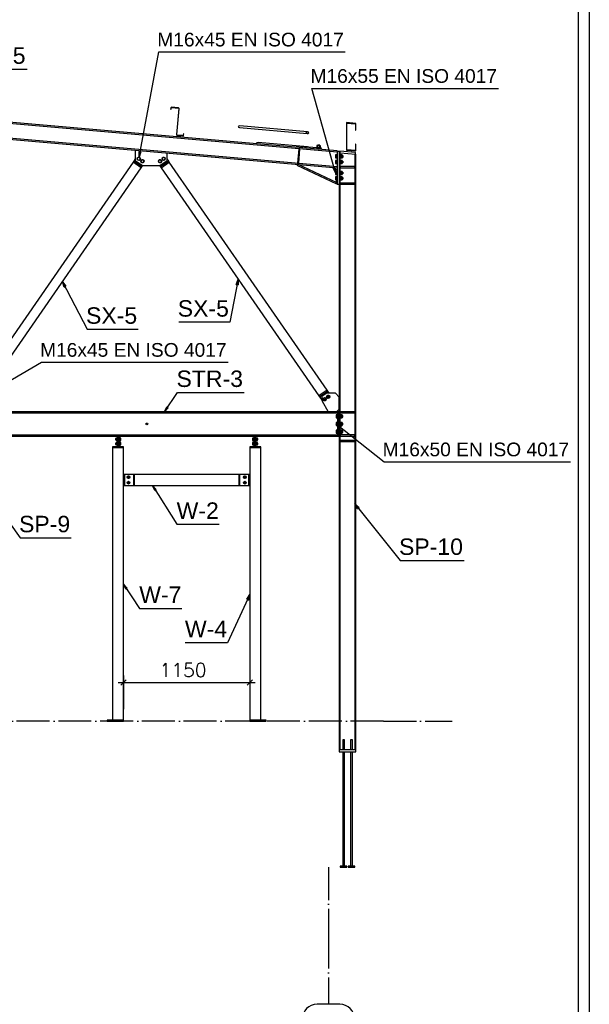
# Paper-space layout 'A0 Advance Steel' of a CAD drawing. Header units: millimetres. Extents: x -21 to 1320, y -7 to 928.
# Tile 89 of 134: x 867 to 970, y 219 to 398. Entities that reach past the tile are written whole.
import ezdxf

# ---------------------------------------------------------------- set-up
doc = ezdxf.new("R2010")
doc.units = ezdxf.units.MM
doc.linetypes.add('ACAD_ISO04W100', pattern=[30, 24, -3, 0, -3])
doc.layers.get('0').update_dxf_attribs({"linetype": 'CONTINUOUS'})
for name, color, linetype in [('AS_Belki', 145, 'CONTINUOUS'), ('AS_Blachy', 30, 'CONTINUOUS'), ('AS_DIM_ON', 7, 'CONTINUOUS'), ('AS_Siatki', 72, 'CONTINUOUS'), ('AS_Sruby', 9, 'CONTINUOUS')]:
    doc.layers.add(name, color=color, linetype=linetype)
doc.styles.add('Arial', font='arial.ttf', dxfattribs={"height": 150})
doc.styles.add('ROMANS', font='romans')

psp = doc.layouts.new('A0 Advance Steel')

# ---------------------------------------------------------------- linework, layer by layer
at = {"color": 0, "linetype": 'ByBlock', "lineweight": -2}
for p, q in [((888.28, 373.35, -2234.97), (888.3, 374.37, -2234.97)), ((888.63, 374.31, -2234.97), (888.28, 373.35, -2234.97)), ((888.63, 374.31, -2234.97), (888.3, 374.37, -2234.97)), ((923.96, 371.48), (923.64, 371.39)), ((924.07, 370.47), (923.64, 371.39)), ((923.96, 371.48), (924.07, 370.47)), ((874.62, 349.66), (874.31, 350.62)), ((874.31, 350.62), (874.92, 349.81)), ((905.99, 350.14), (906.35, 351.09)), ((905.99, 350.14), (906.32, 350.07)), ((906.35, 351.09), (906.32, 350.07)), ((874.62, 349.66), (874.92, 349.81)), ((892.9, 326.91), (893.32, 327.83)), ((893.6, 327.64), (892.9, 326.91)), ((893.6, 327.64), (893.32, 327.83)), ((924.85, 323.96), (924.17, 324.71)), ((924.17, 324.71), (925.06, 324.22)), ((924.85, 323.96), (925.06, 324.22)), ((891.13, 312.57), (890.74, 313.51)), ((890.74, 313.51), (891.41, 312.75)), ((891.13, 312.57), (891.41, 312.75)), ((928.08, 309.26), (927.59, 310.15)), ((927.59, 310.15), (928.34, 309.47)), ((928.08, 309.26), (928.34, 309.47)), ((885.86, 294.6), (885.45, 295.53)), ((885.45, 295.53), (886.14, 294.78)), ((885.86, 294.6), (886.14, 294.78)), ((907.88, 292.76), (908.45, 293.59)), ((907.88, 292.76), (908.18, 292.61)), ((908.45, 293.59), (908.18, 292.61))]:
    psp.add_line(p, q, dxfattribs=at)
at = {"color": 3, "ltscale": 0.25}
for points in [[(626.67, 210.27), (626.67, 424.87), (970.27, 424.87), (970.27, 210.27), (626.67, 210.27)], [(628.67, 212.27), (628.67, 422.87), (968.27, 422.87), (968.27, 212.27), (628.67, 212.27)]]:
    psp.add_lwpolyline(points, dxfattribs=at)
at = {"color": 7}
for points in [[(888.28, 373.35), (891.86, 392.53), (925.84, 392.53)], [(856.96, 380.37), (861.17, 389.36), (867.92, 389.36)], [(924.07, 370.47), (919.76, 385.89), (953.73, 385.89)], [(874.31, 350.62), (878.81, 341.97), (888.13, 341.97)], [(906.35, 351.09), (904.82, 343.27), (895.5, 343.27)], [(859.17, 329.36), (870.51, 335.96), (904.48, 335.96)], [(892.9, 326.91), (895.29, 330.45), (907.4, 330.45)], [(924.17, 324.71), (932.89, 317.81), (966.86, 317.81)], [(857.77, 316.36), (866.61, 303.96), (875.93, 303.96)], [(890.74, 313.51), (895.17, 306.41), (902.85, 306.41)], [(927.59, 310.15), (935.81, 299.83), (947.46, 299.83)], [(885.45, 295.53), (888.36, 291.09), (896.04, 291.09)], [(908.45, 293.59), (904.36, 284.83), (896.68, 284.83)]]:
    psp.add_lwpolyline(points, dxfattribs=at)
at = {"layer": 'AS_Belki', "linetype": 'Continuous', "ltscale": 0.25}
for p, q in [((924.33, 374.47), (790.57, 386.17)), ((790.57, 385.99), (924.33, 374.29)), ((924.33, 371.6), (790.57, 383.3)), ((790.57, 383.12), (924.33, 371.42)), ((894.08, 382.36), (894.07, 382.31)), ((894.11, 382.4), (894.08, 382.36)), ((894.15, 382.42), (894.11, 382.4)), ((894.12, 382.34), (894.14, 382.36)), ((894.12, 382.31), (894.12, 382.34)), ((894.14, 382.36), (894.17, 382.37)), ((894.2, 382.43), (894.15, 382.42)), ((894.17, 382.37), (894.2, 382.38)), ((895.45, 382.32), (894.2, 382.43)), ((894.2, 382.38), (895.44, 382.27)), ((894.07, 382.31), (894.04, 382.04)), ((894.04, 382.04), (894.09, 382.04)), ((894.09, 382.04), (894.12, 382.31)), ((895.51, 382.19), (895.1, 377.46)), ((895.15, 377.45), (895.56, 382.18)), ((895.44, 382.27), (895.47, 382.26)), ((895.49, 382.3), (895.45, 382.32)), ((895.47, 382.26), (895.49, 382.24)), ((895.53, 382.27), (895.49, 382.3)), ((895.49, 382.24), (895.51, 382.22)), ((895.51, 382.22), (895.51, 382.19)), ((895.56, 382.23), (895.53, 382.27)), ((895.56, 382.18), (895.56, 382.23)), ((906.43, 379.02), (906.35, 378.91)), ((906.35, 378.91), (906.41, 378.8)), ((906.41, 378.8), (906.58, 378.73)), ((906.6, 379.05), (906.43, 379.02)), ((918.95, 377.97), (906.6, 379.05)), ((927.77, 379.49), (926.07, 379.64)), ((926.07, 379.64), (926.07, 374.64)), ((926.13, 379.57), (927.71, 379.44)), ((926.13, 374.69), (926.13, 379.57)), ((927.71, 379.44), (927.71, 378.29)), ((927.77, 378.29), (927.77, 379.49)), ((895.1, 377.46), (895.1, 377.41)), ((895.1, 377.41), (895.13, 377.36)), ((895.13, 377.36), (895.16, 377.33)), ((895.15, 377.42), (895.15, 377.45)), ((895.16, 377.4), (895.15, 377.42)), ((895.19, 377.38), (895.16, 377.4)), ((895.16, 377.33), (895.21, 377.32)), ((895.21, 377.37), (895.19, 377.38)), ((896.26, 377.28), (895.21, 377.37)), ((895.21, 377.32), (896.26, 377.23)), ((896.29, 377.28), (896.26, 377.28)), ((896.26, 377.23), (896.31, 377.23)), ((896.32, 377.3), (896.29, 377.28)), ((896.31, 377.23), (896.35, 377.26)), ((896.33, 377.32), (896.32, 377.3)), ((896.34, 377.35), (896.33, 377.32)), ((896.37, 377.62), (896.34, 377.35)), ((896.35, 377.26), (896.38, 377.29)), ((896.42, 377.62), (896.37, 377.62)), ((896.38, 377.29), (896.39, 377.34)), ((896.39, 377.34), (896.42, 377.62)), ((906.58, 378.73), (918.92, 377.65)), ((918.69, 377.83), (918.77, 377.94)), ((918.75, 377.72), (918.69, 377.83)), ((918.92, 377.65), (918.75, 377.72)), ((918.77, 377.94), (918.95, 377.97)), ((918.92, 377.65), (919.1, 377.68)), ((919.12, 377.91), (918.95, 377.97)), ((919.1, 377.68), (919.18, 377.79)), ((919.18, 377.79), (919.12, 377.91)), ((927.71, 378.29), (927.77, 378.29)), ((909.73, 375.98), (909.64, 375.87)), ((909.64, 375.87), (909.71, 375.75)), ((909.71, 375.75), (909.72, 375.75)), ((909.94, 376.01), (909.73, 375.98)), ((918.98, 375.22), (909.94, 376.01)), ((927.77, 375.69), (927.71, 375.69)), ((927.71, 375.69), (927.71, 374.56)), ((927.77, 374.49), (927.77, 375.69)), ((924.33, 374.47), (924.33, 374.29)), ((924.73, 374.13), (924.91, 374.12)), ((924.91, 265.31), (924.91, 374.12)), ((926.07, 374.64), (927.77, 374.49)), ((927.71, 374.56), (926.13, 374.69)), ((927.59, 373.88), (927.59, 265.31)), ((927.67, 373.88), (927.77, 373.87)), ((927.77, 265.31), (927.77, 373.87)), ((887.19, 372.44), (858.47, 330.85)), ((888.67, 371.42), (887.19, 372.44)), ((922.51, 330.85), (893.79, 372.44)), ((924.33, 371.6), (924.33, 371.42)), ((859.95, 329.83), (888.67, 371.42)), ((892.31, 371.42), (921.03, 329.83)), ((924.73, 368.42), (924.73, 265.31)), ((924.43, 326.91), (862.37, 326.91)), ((862.37, 326.72), (924.43, 326.72)), ((924.43, 322.69), (862.37, 322.69)), ((862.37, 322.51), (924.43, 322.51)), ((885.45, 320.35), (883.45, 320.35)), ((883.45, 320.35), (883.45, 270.71)), ((885.45, 270.71), (885.45, 320.35)), ((910.45, 320.35), (908.45, 320.35)), ((908.45, 320.35), (908.45, 270.71)), ((910.45, 270.71), (910.45, 320.35)), ((906.49, 315.51), (887.41, 315.51)), ((887.41, 315.51), (887.41, 313.51)), ((906.49, 313.51), (906.49, 315.51)), ((887.41, 313.51), (906.49, 313.51)), ((925.42, 267.11), (925.37, 267.11)), ((925.37, 267.11), (925.37, 265.31)), ((925.53, 267.11), (925.42, 267.11)), ((925.64, 267.11), (925.53, 267.11)), ((925.69, 267.11), (925.64, 267.11)), ((925.69, 265.31), (925.69, 267.11)), ((926.86, 267.11), (926.81, 267.11)), ((926.81, 267.11), (926.81, 265.31)), ((926.97, 267.11), (926.86, 267.11)), ((927.08, 267.11), (926.97, 267.11)), ((927.13, 267.11), (927.08, 267.11)), ((927.13, 265.31), (927.13, 267.11)), ((925.37, 264.91), (925.37, 244.11)), ((925.69, 244.11), (925.69, 264.91)), ((926.81, 264.91), (926.81, 244.11)), ((927.13, 244.11), (927.13, 264.91))]:
    psp.add_line(p, q, dxfattribs=at)
psp.add_circle((889.71, 324.71), 0.16, dxfattribs=at)
at = {"layer": 'AS_Belki', "linetype": 'Continuous', "ltscale": 0.25, "extrusion": (-0.830294, 0.072555, -0.552583)}
psp.add_arc((-453.63, -487.83, -735.8), 0.16, 141.18, 218.8193, dxfattribs=at)
at = {"layer": 'AS_Blachy', "linetype": 'Continuous', "ltscale": 0.25}
for p, q in [((916.98, 375.35), (916.96, 375.12)), ((920.64, 375.03), (916.98, 375.35)), ((887.59, 374.63), (887.59, 372.72)), ((893.39, 372.72), (893.39, 374.13)), ((917.38, 374.88), (917.15, 372.25)), ((917.35, 372.23), (917.58, 374.86)), ((917.58, 374.86), (917.38, 374.88)), ((920.64, 375.03), (920.62, 374.8)), ((920.85, 375.01), (920.64, 375.03)), ((921.09, 374.99), (920.85, 375.01)), ((921.3, 374.97), (921.09, 374.99)), ((921.47, 374.96), (921.3, 374.97)), ((921.55, 374.95), (921.47, 374.96)), ((921.53, 374.72), (921.55, 374.95)), ((924.73, 374.37), (924.33, 374.37)), ((924.33, 374.29), (924.33, 371.6)), ((924.73, 374.37), (924.73, 368.42)), ((924.86, 374.42), (924.83, 374.13)), ((927.7, 374.18), (924.86, 374.42)), ((924.91, 374.12), (927.67, 373.88)), ((927.67, 373.88), (927.7, 374.18)), ((887.3, 372.6), (887.19, 372.44)), ((887.59, 373.02), (887.3, 372.6)), ((888.78, 371.58), (887.3, 372.6)), ((887.59, 372.72), (888.89, 371.82)), ((888.67, 371.42), (888.78, 371.58)), ((888.78, 371.58), (888.95, 371.82)), ((888.89, 371.82), (892.09, 371.82)), ((892.03, 371.82), (892.2, 371.58)), ((892.09, 371.82), (893.39, 372.72)), ((893.68, 372.6), (892.2, 371.58)), ((892.2, 371.58), (892.31, 371.42)), ((892.31, 371.42), (893.79, 372.44)), ((893.68, 372.6), (893.39, 373.02)), ((893.79, 372.44), (893.68, 372.6)), ((917.13, 372.05), (917.04, 371.87)), ((917.04, 371.87), (924.24, 368.46)), ((924.33, 368.64), (917.13, 372.05)), ((917.15, 372.25), (917.35, 372.23)), ((917.33, 372.03), (917.3, 371.97)), ((927.57, 371.62), (924.93, 371.62)), ((924.93, 371.62), (924.93, 371.42)), ((927.57, 371.42), (927.57, 371.62)), ((924.33, 370.92), (923.83, 371.46)), ((924.33, 371.42), (924.33, 368.42)), ((924.93, 371.42), (927.57, 371.42)), ((924.14, 368.73), (924.33, 369.14)), ((924.24, 368.46), (924.33, 368.64)), ((924.33, 368.42), (924.73, 368.42)), ((927.57, 368.62), (924.93, 368.62)), ((924.93, 368.62), (924.93, 368.42)), ((924.93, 368.42), (927.57, 368.42)), ((927.57, 368.42), (927.57, 368.62)), ((922.51, 330.85), (921.03, 329.83)), ((921.15, 329.66), (922.63, 330.68)), ((922.45, 330.31), (921.55, 329.71)), ((924.03, 330.31), (922.45, 330.31)), ((922.63, 330.68), (922.51, 330.85)), ((922.89, 330.31), (922.63, 330.68)), ((924.73, 329.61), (924.03, 330.31)), ((921.03, 329.83), (921.15, 329.66)), ((921.15, 329.66), (921.55, 329.08)), ((921.55, 329.71), (921.55, 328.97)), ((921.55, 328.97), (922.69, 326.91)), ((924.73, 327.41), (924.73, 329.61)), ((924.23, 326.91), (924.73, 327.41)), ((924.73, 326.91), (924.43, 326.91)), ((924.43, 326.91), (924.43, 322.51)), ((924.73, 322.51), (924.73, 326.91)), ((927.57, 326.91), (924.93, 326.91)), ((924.93, 326.91), (924.93, 326.71)), ((924.93, 326.71), (927.57, 326.71)), ((927.57, 326.71), (927.57, 326.91)), ((884.35, 322.31), (884.55, 322.31)), ((884.35, 322.31), (884.35, 320.51)), ((884.55, 322.31), (884.55, 322.51)), ((884.55, 320.51), (884.55, 322.31)), ((884.75, 320.71), (884.75, 322.51)), ((909.15, 322.51), (909.15, 320.71)), ((909.35, 322.51), (909.35, 322.31)), ((909.35, 322.31), (909.55, 322.31)), ((909.35, 322.31), (909.35, 320.51)), ((909.55, 320.51), (909.55, 322.31)), ((924.43, 322.51), (924.73, 322.51)), ((927.57, 322.71), (924.93, 322.71)), ((924.93, 322.71), (924.93, 322.51)), ((924.93, 322.51), (927.57, 322.51)), ((927.57, 321.71), (924.93, 321.71)), ((924.93, 321.71), (924.93, 321.51)), ((924.93, 321.51), (927.57, 321.51)), ((927.57, 322.51), (927.57, 322.71)), ((927.57, 321.51), (927.57, 321.71)), ((885.45, 320.51), (883.45, 320.51)), ((883.45, 320.51), (883.45, 320.35)), ((884.55, 320.71), (884.75, 320.71)), ((885.45, 320.35), (885.45, 320.51)), ((910.45, 320.51), (908.45, 320.51)), ((908.45, 320.51), (908.45, 320.35)), ((909.15, 320.71), (909.35, 320.71)), ((910.45, 320.35), (910.45, 320.51)), ((885.65, 315.51), (885.45, 315.51)), ((887.25, 315.51), (885.65, 315.51)), ((885.65, 315.51), (885.65, 313.51)), ((887.41, 315.51), (887.25, 315.51)), ((887.25, 315.51), (887.25, 313.51)), ((906.65, 315.51), (906.49, 315.51)), ((908.25, 315.51), (906.65, 315.51)), ((906.65, 313.51), (906.65, 315.51)), ((908.25, 313.51), (908.25, 315.51)), ((908.45, 315.51), (908.25, 315.51)), ((885.45, 313.51), (885.65, 313.51)), ((885.65, 313.51), (887.25, 313.51)), ((887.25, 313.51), (887.41, 313.51)), ((906.49, 313.51), (906.65, 313.51)), ((906.65, 313.51), (908.25, 313.51)), ((908.25, 313.51), (908.45, 313.51)), ((885.45, 270.71), (882.45, 270.71)), ((882.45, 270.71), (882.45, 270.51)), ((882.45, 270.51), (885.45, 270.51)), ((885.45, 270.51), (885.45, 270.71)), ((911.45, 270.71), (908.45, 270.71)), ((908.45, 270.71), (908.45, 270.51)), ((908.45, 270.51), (911.45, 270.51)), ((911.45, 270.51), (911.45, 270.71)), ((927.77, 265.31), (924.73, 265.31)), ((924.73, 265.31), (924.73, 264.91)), ((924.73, 264.91), (927.77, 264.91)), ((927.77, 264.91), (927.77, 265.31)), ((926.13, 244.11), (924.93, 244.11)), ((924.93, 244.11), (924.93, 243.91)), ((924.93, 243.91), (926.13, 243.91)), ((926.13, 243.91), (926.13, 244.11)), ((927.57, 244.11), (926.37, 244.11)), ((926.37, 244.11), (926.37, 243.91)), ((926.37, 243.91), (927.57, 243.91)), ((927.57, 243.91), (927.57, 244.11))]:
    psp.add_line(p, q, dxfattribs=at)
at = {"layer": 'AS_DIM_ON', "color": 8}
for p, q in [((885.45, 278.83), (885.45, 272.71)), ((908.45, 278.83), (908.45, 272.71)), ((884.45, 277.58), (909.45, 277.58))]:
    psp.add_line(p, q, dxfattribs=at)
at = {"layer": 'AS_DIM_ON', "color": 8, "linetype": 'ByBlock', "lineweight": -2}
for p, q in [((885.95, 278.08), (884.95, 277.08)), ((907.95, 277.08), (908.95, 278.08))]:
    psp.add_line(p, q, dxfattribs=at)
at = {"layer": 'AS_Siatki', "color": 20, "linetype": 'ACAD_ISO04W100', "ltscale": 0.25}
for p, q in [((932.78, 270.51), (642.58, 270.51)), ((922.77, 270.51), (922.77, 270.51)), ((932.78, 270.51), (932.78, 270.51)), ((932.78, 270.51), (945.28, 270.51)), ((922.77, 243.91), (922.77, 231.41)), ((922.77, 231.41), (922.77, 231.41)), ((922.77, 231.41), (922.77, 218.91))]:
    psp.add_line(p, q, dxfattribs=at)
at = {"layer": 'AS_Siatki', "color": 20, "linetype": 'Continuous', "ltscale": 0.25}
psp.add_line((924.84, 218.91), (920.7, 218.91), dxfattribs=at)
for centre, start, end in [((920.7, 216.21), 90, 270), ((924.84, 216.21), 270, 90)]:
    psp.add_arc(centre, 2.7, start, end, dxfattribs=at)
at = {"layer": 'AS_Sruby', "linetype": 'Continuous', "ltscale": 0.25}
for p, q in [((920.68, 375.45), (920.65, 375.09)), ((920.82, 375.44), (920.68, 375.45)), ((920.79, 375.08), (920.82, 375.44)), ((920.82, 375.54), (920.81, 375.44)), ((920.82, 375.54), (920.82, 375.54)), ((920.85, 375.54), (920.82, 375.54)), ((921.15, 375.41), (920.82, 375.44)), ((920.9, 375.53), (920.85, 375.54)), ((920.97, 375.53), (920.9, 375.53)), ((921.05, 375.52), (920.97, 375.53)), ((921.12, 375.51), (921.05, 375.52)), ((921.18, 375.51), (921.12, 375.51)), ((921.12, 375.05), (921.15, 375.41)), ((921.33, 375.39), (921.15, 375.41)), ((921.21, 375.51), (921.18, 375.51)), ((921.2, 375.4), (921.21, 375.51)), ((921.3, 375.03), (921.33, 375.39)), ((920.61, 375.09), (920.6, 375.09)), ((920.6, 375.09), (920.6, 375.03)), ((920.63, 375.09), (920.61, 375.09)), ((920.67, 375.09), (920.63, 375.09)), ((920.71, 375.08), (920.67, 375.09)), ((920.77, 375.08), (920.71, 375.08)), ((920.83, 375.07), (920.77, 375.08)), ((920.9, 375.07), (920.83, 375.07)), ((920.97, 375.06), (920.9, 375.07)), ((921.05, 375.06), (920.97, 375.06)), ((921.11, 375.05), (921.05, 375.06)), ((921.18, 375.04), (921.11, 375.05)), ((921.23, 375.04), (921.18, 375.04)), ((921.28, 375.04), (921.23, 375.04)), ((921.31, 375.03), (921.28, 375.04)), ((921.33, 375.03), (921.31, 375.03)), ((921.34, 375.03), (921.33, 375.03)), ((921.34, 374.97), (921.34, 375.03)), ((924.27, 373.74), (924.07, 373.74)), ((924.07, 373.74), (924.07, 373.6)), ((924.07, 373.6), (924.27, 373.6)), ((924.07, 373.6), (924.07, 373.34)), ((924.33, 373.77), (924.27, 373.77)), ((924.27, 373.77), (924.27, 373.75)), ((924.27, 373.77), (924.27, 373.77)), ((924.27, 373.75), (924.27, 373.72)), ((924.27, 373.72), (924.27, 373.68)), ((924.27, 373.68), (924.27, 373.64)), ((924.27, 373.64), (924.27, 373.59)), ((924.27, 373.59), (924.27, 373.53)), ((924.27, 373.53), (924.27, 373.47)), ((924.27, 373.47), (924.27, 373.41)), ((924.27, 373.41), (924.27, 373.36)), ((924.27, 373.36), (924.27, 373.3)), ((924.97, 373.77), (924.91, 373.77)), ((924.97, 373.75), (924.97, 373.77)), ((924.97, 373.77), (924.97, 373.77)), ((924.97, 373.72), (924.97, 373.75)), ((925.27, 373.74), (924.97, 373.74)), ((924.97, 373.68), (924.97, 373.72)), ((924.97, 373.64), (924.97, 373.68)), ((924.97, 373.59), (924.97, 373.64)), ((924.97, 373.6), (925.27, 373.6)), ((924.97, 373.53), (924.97, 373.59)), ((924.97, 373.47), (924.97, 373.53)), ((924.97, 373.41), (924.97, 373.47)), ((924.97, 373.36), (924.97, 373.41)), ((924.97, 373.3), (924.97, 373.36)), ((925.27, 373.6), (925.27, 373.74)), ((925.37, 373.63), (925.27, 373.63)), ((925.27, 373.34), (925.27, 373.6)), ((925.37, 373.63), (925.37, 373.62)), ((925.37, 373.62), (925.37, 373.58)), ((925.37, 373.58), (925.37, 373.53)), ((925.37, 373.53), (925.37, 373.47)), ((925.37, 373.47), (925.37, 373.41)), ((925.37, 373.41), (925.37, 373.36)), ((925.37, 373.36), (925.37, 373.32)), ((888.11, 373.3), (887.96, 373.08)), ((887.96, 373.08), (888.07, 372.84)), ((888.07, 372.84), (888.34, 372.82)), ((888.38, 373.28), (888.11, 373.3)), ((888.34, 372.82), (888.49, 373.04)), ((888.49, 373.04), (888.38, 373.28)), ((888.77, 372.85), (888.62, 372.63)), ((888.62, 372.63), (888.73, 372.38)), ((888.73, 372.38), (889, 372.36)), ((889.03, 372.83), (888.77, 372.85)), ((889, 372.36), (889.15, 372.58)), ((889.15, 372.58), (889.03, 372.83)), ((891.95, 372.83), (891.83, 372.58)), ((891.83, 372.58), (891.98, 372.36)), ((892.21, 372.85), (891.95, 372.83)), ((891.98, 372.36), (892.25, 372.38)), ((892.36, 372.63), (892.21, 372.85)), ((892.25, 372.38), (892.36, 372.63)), ((892.6, 373.28), (892.49, 373.04)), ((892.49, 373.04), (892.64, 372.82)), ((892.87, 373.3), (892.6, 373.28)), ((892.64, 372.82), (892.91, 372.84)), ((893.02, 373.08), (892.87, 373.3)), ((892.91, 372.84), (893.02, 373.08)), ((924.27, 373.34), (924.07, 373.34)), ((924.07, 373.34), (924.07, 373.2)), ((924.07, 373.2), (924.27, 373.2)), ((924.27, 372.74), (924.07, 372.74)), ((924.07, 372.74), (924.07, 372.6)), ((924.07, 372.6), (924.27, 372.6)), ((924.07, 372.6), (924.07, 372.34)), ((924.27, 372.34), (924.07, 372.34)), ((924.07, 372.34), (924.07, 372.2)), ((924.07, 372.2), (924.27, 372.2)), ((924.27, 373.3), (924.27, 373.26)), ((924.27, 373.26), (924.27, 373.22)), ((924.27, 373.22), (924.27, 373.19)), ((924.27, 373.19), (924.27, 373.18)), ((924.27, 373.18), (924.27, 373.17)), ((924.27, 373.17), (924.33, 373.17)), ((924.33, 372.77), (924.27, 372.77)), ((924.27, 372.77), (924.27, 372.75)), ((924.27, 372.77), (924.27, 372.77)), ((924.27, 372.75), (924.27, 372.72)), ((924.27, 372.72), (924.27, 372.68)), ((924.27, 372.68), (924.27, 372.64)), ((924.27, 372.64), (924.27, 372.59)), ((924.27, 372.59), (924.27, 372.53)), ((924.27, 372.53), (924.27, 372.47)), ((924.27, 372.47), (924.27, 372.41)), ((924.27, 372.41), (924.27, 372.36)), ((924.27, 372.36), (924.27, 372.3)), ((924.27, 372.3), (924.27, 372.26)), ((924.27, 372.26), (924.27, 372.22)), ((924.27, 372.22), (924.27, 372.19)), ((924.27, 372.19), (924.27, 372.18)), ((924.27, 372.18), (924.27, 372.17)), ((924.27, 372.17), (924.33, 372.17)), ((924.91, 373.17), (924.97, 373.17)), ((924.97, 372.77), (924.91, 372.77)), ((924.91, 372.17), (924.97, 372.17)), ((925.27, 373.34), (924.97, 373.34)), ((924.97, 373.26), (924.97, 373.3)), ((924.97, 373.22), (924.97, 373.26)), ((924.97, 373.19), (924.97, 373.22)), ((924.97, 373.2), (925.27, 373.2)), ((924.97, 373.18), (924.97, 373.19)), ((924.97, 373.17), (924.97, 373.18)), ((924.97, 372.75), (924.97, 372.77)), ((924.97, 372.77), (924.97, 372.77)), ((924.97, 372.72), (924.97, 372.75)), ((925.27, 372.74), (924.97, 372.74)), ((924.97, 372.68), (924.97, 372.72)), ((924.97, 372.64), (924.97, 372.68)), ((924.97, 372.59), (924.97, 372.64)), ((924.97, 372.6), (925.27, 372.6)), ((924.97, 372.53), (924.97, 372.59)), ((924.97, 372.47), (924.97, 372.53)), ((924.97, 372.41), (924.97, 372.47)), ((924.97, 372.36), (924.97, 372.41)), ((924.97, 372.3), (924.97, 372.36)), ((925.27, 372.34), (924.97, 372.34)), ((924.97, 372.26), (924.97, 372.3)), ((924.97, 372.22), (924.97, 372.26)), ((924.97, 372.19), (924.97, 372.22)), ((924.97, 372.2), (925.27, 372.2)), ((924.97, 372.18), (924.97, 372.19)), ((924.97, 372.17), (924.97, 372.18)), ((925.27, 373.2), (925.27, 373.34)), ((925.27, 373.31), (925.37, 373.31)), ((925.27, 372.6), (925.27, 372.74)), ((925.37, 372.63), (925.27, 372.63)), ((925.27, 372.34), (925.27, 372.6)), ((925.27, 372.2), (925.27, 372.34)), ((925.27, 372.31), (925.37, 372.31)), ((925.37, 373.32), (925.37, 373.31)), ((925.37, 372.63), (925.37, 372.62)), ((925.37, 372.62), (925.37, 372.58)), ((925.37, 372.58), (925.37, 372.53)), ((925.37, 372.53), (925.37, 372.47)), ((925.37, 372.47), (925.37, 372.41)), ((925.37, 372.41), (925.37, 372.36)), ((925.37, 372.36), (925.37, 372.32)), ((925.37, 372.32), (925.37, 372.31)), ((924.27, 370.74), (924.07, 370.74)), ((924.07, 370.74), (924.07, 370.6)), ((924.07, 370.6), (924.27, 370.6)), ((924.07, 370.6), (924.07, 370.34)), ((924.27, 370.34), (924.07, 370.34)), ((924.07, 370.34), (924.07, 370.2)), ((924.07, 370.2), (924.27, 370.2)), ((924.33, 370.77), (924.27, 370.77)), ((924.27, 370.77), (924.27, 370.75)), ((924.27, 370.77), (924.27, 370.77)), ((924.27, 370.75), (924.27, 370.72)), ((924.27, 370.72), (924.27, 370.68)), ((924.27, 370.68), (924.27, 370.64)), ((924.27, 370.64), (924.27, 370.59)), ((924.27, 370.59), (924.27, 370.53)), ((924.27, 370.53), (924.27, 370.47)), ((924.27, 370.47), (924.27, 370.41)), ((924.27, 370.41), (924.27, 370.36)), ((924.27, 370.36), (924.27, 370.3)), ((924.27, 370.3), (924.27, 370.26)), ((924.27, 370.26), (924.27, 370.22)), ((924.27, 370.22), (924.27, 370.19)), ((924.27, 370.19), (924.27, 370.18)), ((924.27, 370.18), (924.27, 370.17)), ((924.27, 370.17), (924.33, 370.17)), ((924.33, 369.77), (924.27, 369.77)), ((924.27, 369.77), (924.27, 369.75)), ((924.27, 369.77), (924.27, 369.77)), ((924.97, 370.77), (924.91, 370.77)), ((924.91, 370.17), (924.97, 370.17)), ((924.97, 369.77), (924.91, 369.77)), ((924.97, 370.75), (924.97, 370.77)), ((924.97, 370.77), (924.97, 370.77)), ((924.97, 370.72), (924.97, 370.75)), ((925.27, 370.74), (924.97, 370.74)), ((924.97, 370.68), (924.97, 370.72)), ((924.97, 370.64), (924.97, 370.68)), ((924.97, 370.59), (924.97, 370.64)), ((924.97, 370.6), (925.27, 370.6)), ((924.97, 370.53), (924.97, 370.59)), ((924.97, 370.47), (924.97, 370.53)), ((924.97, 370.41), (924.97, 370.47)), ((924.97, 370.36), (924.97, 370.41)), ((924.97, 370.3), (924.97, 370.36)), ((925.27, 370.34), (924.97, 370.34)), ((924.97, 370.26), (924.97, 370.3)), ((924.97, 370.22), (924.97, 370.26)), ((924.97, 370.19), (924.97, 370.22)), ((924.97, 370.2), (925.27, 370.2)), ((924.97, 370.18), (924.97, 370.19)), ((924.97, 370.17), (924.97, 370.18)), ((924.97, 369.75), (924.97, 369.77)), ((924.97, 369.77), (924.97, 369.77)), ((925.27, 370.6), (925.27, 370.74)), ((925.37, 370.63), (925.27, 370.63)), ((925.27, 370.34), (925.27, 370.6)), ((925.27, 370.2), (925.27, 370.34)), ((925.27, 370.31), (925.37, 370.31)), ((925.37, 370.63), (925.37, 370.62)), ((925.37, 370.62), (925.37, 370.58)), ((925.37, 370.58), (925.37, 370.53)), ((925.37, 370.53), (925.37, 370.47)), ((925.37, 370.47), (925.37, 370.41)), ((925.37, 370.41), (925.37, 370.36)), ((925.37, 370.36), (925.37, 370.32)), ((925.37, 370.32), (925.37, 370.31)), ((924.27, 369.74), (924.07, 369.74)), ((924.07, 369.74), (924.07, 369.6)), ((924.07, 369.6), (924.27, 369.6)), ((924.07, 369.6), (924.07, 369.34)), ((924.27, 369.34), (924.07, 369.34)), ((924.07, 369.34), (924.07, 369.2)), ((924.07, 369.2), (924.27, 369.2)), ((924.27, 369.75), (924.27, 369.72)), ((924.27, 369.72), (924.27, 369.68)), ((924.27, 369.68), (924.27, 369.64)), ((924.27, 369.64), (924.27, 369.59)), ((924.27, 369.59), (924.27, 369.53)), ((924.27, 369.53), (924.27, 369.47)), ((924.27, 369.47), (924.27, 369.41)), ((924.27, 369.41), (924.27, 369.36)), ((924.27, 369.36), (924.27, 369.3)), ((924.27, 369.3), (924.27, 369.26)), ((924.27, 369.26), (924.27, 369.22)), ((924.27, 369.22), (924.27, 369.19)), ((924.27, 369.19), (924.27, 369.18)), ((924.27, 369.18), (924.27, 369.17)), ((924.27, 369.17), (924.33, 369.17)), ((924.91, 369.17), (924.97, 369.17)), ((924.97, 369.72), (924.97, 369.75)), ((925.27, 369.74), (924.97, 369.74)), ((924.97, 369.68), (924.97, 369.72)), ((924.97, 369.64), (924.97, 369.68)), ((924.97, 369.59), (924.97, 369.64)), ((924.97, 369.6), (925.27, 369.6)), ((924.97, 369.53), (924.97, 369.59)), ((924.97, 369.47), (924.97, 369.53)), ((924.97, 369.41), (924.97, 369.47)), ((924.97, 369.36), (924.97, 369.41)), ((924.97, 369.3), (924.97, 369.36)), ((925.27, 369.34), (924.97, 369.34)), ((924.97, 369.26), (924.97, 369.3)), ((924.97, 369.22), (924.97, 369.26)), ((924.97, 369.19), (924.97, 369.22)), ((924.97, 369.2), (925.27, 369.2)), ((924.97, 369.18), (924.97, 369.19)), ((924.97, 369.17), (924.97, 369.18)), ((925.27, 369.6), (925.27, 369.74)), ((925.37, 369.63), (925.27, 369.63)), ((925.27, 369.34), (925.27, 369.6)), ((925.27, 369.2), (925.27, 369.34)), ((925.27, 369.31), (925.37, 369.31)), ((925.37, 369.63), (925.37, 369.62)), ((925.37, 369.62), (925.37, 369.58)), ((925.37, 369.58), (925.37, 369.53)), ((925.37, 369.53), (925.37, 369.47)), ((925.37, 369.47), (925.37, 369.41)), ((925.37, 369.41), (925.37, 369.36)), ((925.37, 369.36), (925.37, 369.32)), ((925.37, 369.32), (925.37, 369.31)), ((921.92, 329.42), (921.8, 329.18)), ((921.8, 329.18), (921.95, 328.96)), ((922.18, 329.45), (921.92, 329.42)), ((921.95, 328.96), (922.22, 328.98)), ((922.34, 329.23), (922.18, 329.45)), ((922.22, 328.98), (922.34, 329.23)), ((922.57, 329.88), (922.46, 329.64)), ((922.46, 329.64), (922.61, 329.42)), ((922.84, 329.9), (922.57, 329.88)), ((922.61, 329.42), (922.88, 329.44)), ((922.99, 329.68), (922.84, 329.9)), ((922.88, 329.44), (922.99, 329.68)), ((924.37, 326.37), (924.17, 326.37)), ((924.17, 326.37), (924.17, 326.24)), ((924.17, 326.24), (924.37, 326.24)), ((924.17, 326.24), (924.17, 325.97)), ((924.37, 325.97), (924.17, 325.97)), ((924.17, 325.97), (924.17, 325.84)), ((924.17, 325.84), (924.37, 325.84)), ((924.37, 324.97), (924.17, 324.97)), ((924.17, 324.97), (924.17, 324.84)), ((924.43, 326.41), (924.37, 326.41)), ((924.37, 326.41), (924.37, 326.4)), ((924.37, 326.4), (924.37, 326.38)), ((924.37, 326.38), (924.37, 326.36)), ((924.37, 326.36), (924.37, 326.32)), ((924.37, 326.32), (924.37, 326.27)), ((924.37, 326.27), (924.37, 326.22)), ((924.37, 326.22), (924.37, 326.17)), ((924.37, 326.17), (924.37, 326.11)), ((924.37, 326.11), (924.37, 326.05)), ((924.37, 326.05), (924.37, 325.99)), ((924.37, 325.99), (924.37, 325.94)), ((924.37, 325.94), (924.37, 325.9)), ((924.37, 325.9), (924.37, 325.86)), ((924.37, 325.86), (924.37, 325.83)), ((924.37, 325.83), (924.37, 325.81)), ((924.37, 325.81), (924.43, 325.81)), ((924.37, 325.81), (924.37, 325.81)), ((924.43, 325.01), (924.37, 325.01)), ((924.37, 325.01), (924.37, 325)), ((924.37, 325), (924.37, 324.98)), ((924.37, 324.98), (924.37, 324.96)), ((924.37, 324.96), (924.37, 324.92)), ((924.37, 324.92), (924.37, 324.87)), ((924.97, 326.41), (924.91, 326.41)), ((924.91, 325.81), (924.97, 325.81)), ((924.97, 325.01), (924.91, 325.01)), ((924.97, 326.4), (924.97, 326.41)), ((924.97, 326.38), (924.97, 326.4)), ((924.97, 326.36), (924.97, 326.38)), ((925.27, 326.37), (924.97, 326.37)), ((924.97, 326.32), (924.97, 326.36)), ((924.97, 326.27), (924.97, 326.32)), ((924.97, 326.22), (924.97, 326.27)), ((924.97, 326.24), (925.27, 326.24)), ((924.97, 326.17), (924.97, 326.22)), ((924.97, 326.11), (924.97, 326.17)), ((924.97, 326.05), (924.97, 326.11)), ((924.97, 325.99), (924.97, 326.05)), ((924.97, 325.94), (924.97, 325.99)), ((925.27, 325.97), (924.97, 325.97)), ((924.97, 325.9), (924.97, 325.94)), ((924.97, 325.86), (924.97, 325.9)), ((924.97, 325.83), (924.97, 325.86)), ((924.97, 325.84), (925.27, 325.84)), ((924.97, 325.81), (924.97, 325.83)), ((924.97, 325.81), (924.97, 325.81)), ((924.97, 325), (924.97, 325.01)), ((924.97, 324.98), (924.97, 325)), ((924.97, 324.96), (924.97, 324.98)), ((925.27, 324.97), (924.97, 324.97)), ((924.97, 324.92), (924.97, 324.96)), ((924.97, 324.87), (924.97, 324.92)), ((925.27, 326.24), (925.27, 326.37)), ((925.37, 326.27), (925.27, 326.27)), ((925.27, 325.97), (925.27, 326.24)), ((925.27, 325.84), (925.27, 325.97)), ((925.27, 325.95), (925.37, 325.95)), ((925.27, 324.84), (925.27, 324.97)), ((925.37, 326.26), (925.37, 326.27)), ((925.37, 326.22), (925.37, 326.26)), ((925.37, 326.17), (925.37, 326.22)), ((925.37, 326.11), (925.37, 326.17)), ((925.37, 326.05), (925.37, 326.11)), ((925.37, 325.99), (925.37, 326.05)), ((925.37, 325.96), (925.37, 325.99)), ((925.37, 325.95), (925.37, 325.96)), ((924.17, 324.84), (924.37, 324.84)), ((924.17, 324.84), (924.17, 324.57)), ((924.37, 324.57), (924.17, 324.57)), ((924.17, 324.57), (924.17, 324.44)), ((924.17, 324.44), (924.37, 324.44)), ((924.37, 323.57), (924.17, 323.57)), ((924.17, 323.57), (924.17, 323.44)), ((924.17, 323.44), (924.37, 323.44)), ((924.17, 323.44), (924.17, 323.17)), ((924.37, 323.17), (924.17, 323.17)), ((924.17, 323.17), (924.17, 323.04)), ((924.37, 324.87), (924.37, 324.82)), ((924.37, 324.82), (924.37, 324.77)), ((924.37, 324.77), (924.37, 324.71)), ((924.37, 324.71), (924.37, 324.65)), ((924.37, 324.65), (924.37, 324.59)), ((924.37, 324.59), (924.37, 324.54)), ((924.37, 324.54), (924.37, 324.5)), ((924.37, 324.5), (924.37, 324.46)), ((924.37, 324.46), (924.37, 324.43)), ((924.37, 324.43), (924.37, 324.41)), ((924.37, 324.41), (924.43, 324.41)), ((924.37, 324.41), (924.37, 324.41)), ((924.43, 323.61), (924.37, 323.61)), ((924.37, 323.61), (924.37, 323.6)), ((924.37, 323.6), (924.37, 323.58)), ((924.37, 323.58), (924.37, 323.56)), ((924.37, 323.56), (924.37, 323.52)), ((924.37, 323.52), (924.37, 323.47)), ((924.37, 323.47), (924.37, 323.42)), ((924.37, 323.42), (924.37, 323.37)), ((924.37, 323.37), (924.37, 323.31)), ((924.37, 323.31), (924.37, 323.25)), ((924.37, 323.25), (924.37, 323.19)), ((924.37, 323.19), (924.37, 323.14)), ((924.37, 323.14), (924.37, 323.1)), ((924.37, 323.1), (924.37, 323.06)), ((924.91, 324.41), (924.97, 324.41)), ((924.97, 323.61), (924.91, 323.61)), ((924.97, 324.82), (924.97, 324.87)), ((924.97, 324.84), (925.27, 324.84)), ((924.97, 324.77), (924.97, 324.82)), ((924.97, 324.71), (924.97, 324.77)), ((924.97, 324.65), (924.97, 324.71)), ((924.97, 324.59), (924.97, 324.65)), ((924.97, 324.54), (924.97, 324.59)), ((925.27, 324.57), (924.97, 324.57)), ((924.97, 324.5), (924.97, 324.54)), ((924.97, 324.46), (924.97, 324.5)), ((924.97, 324.43), (924.97, 324.46)), ((924.97, 324.44), (925.27, 324.44)), ((924.97, 324.41), (924.97, 324.43)), ((924.97, 324.41), (924.97, 324.41)), ((924.97, 323.6), (924.97, 323.61)), ((924.97, 323.58), (924.97, 323.6)), ((924.97, 323.56), (924.97, 323.58)), ((925.27, 323.57), (924.97, 323.57)), ((924.97, 323.52), (924.97, 323.56)), ((924.97, 323.47), (924.97, 323.52)), ((924.97, 323.42), (924.97, 323.47)), ((924.97, 323.44), (925.27, 323.44)), ((924.97, 323.37), (924.97, 323.42)), ((924.97, 323.31), (924.97, 323.37)), ((924.97, 323.25), (924.97, 323.31)), ((924.97, 323.19), (924.97, 323.25)), ((924.97, 323.14), (924.97, 323.19)), ((925.27, 323.17), (924.97, 323.17)), ((924.97, 323.1), (924.97, 323.14)), ((924.97, 323.06), (924.97, 323.1)), ((925.37, 324.87), (925.27, 324.87)), ((925.27, 324.57), (925.27, 324.84)), ((925.27, 324.44), (925.27, 324.57)), ((925.27, 324.55), (925.37, 324.55)), ((925.27, 323.44), (925.27, 323.57)), ((925.37, 323.47), (925.27, 323.47)), ((925.27, 323.17), (925.27, 323.44)), ((925.27, 323.04), (925.27, 323.17)), ((925.27, 323.15), (925.37, 323.15)), ((925.37, 324.86), (925.37, 324.87)), ((925.37, 324.82), (925.37, 324.86)), ((925.37, 324.77), (925.37, 324.82)), ((925.37, 324.71), (925.37, 324.77)), ((925.37, 324.65), (925.37, 324.71)), ((925.37, 324.59), (925.37, 324.65)), ((925.37, 324.56), (925.37, 324.59)), ((925.37, 324.55), (925.37, 324.56)), ((925.37, 323.46), (925.37, 323.47)), ((925.37, 323.42), (925.37, 323.46)), ((925.37, 323.37), (925.37, 323.42)), ((925.37, 323.31), (925.37, 323.37)), ((925.37, 323.25), (925.37, 323.31)), ((925.37, 323.19), (925.37, 323.25)), ((925.37, 323.16), (925.37, 323.19)), ((925.37, 323.15), (925.37, 323.16)), ((884.08, 322.03), (884, 322.03)), ((884, 322.03), (884, 322.02)), ((884, 322.02), (884, 321.99)), ((884, 321.99), (884, 321.95)), ((884, 321.95), (884, 321.91)), ((884, 321.91), (884, 321.86)), ((884, 321.86), (884, 321.82)), ((884, 321.82), (884, 321.8)), ((884, 321.8), (884, 321.79)), ((884, 321.79), (884.08, 321.79)), ((884.3, 322.11), (884.08, 322.11)), ((884.08, 322.11), (884.08, 322.01)), ((884.3, 322.01), (884.08, 322.01)), ((884.08, 322.01), (884.08, 321.81)), ((884.3, 321.81), (884.08, 321.81)), ((884.08, 321.81), (884.08, 321.71)), ((884.08, 321.71), (884.3, 321.71)), ((884.3, 321.31), (884.08, 321.31)), ((884.08, 321.31), (884.08, 321.21)), ((884.35, 322.15), (884.3, 322.15)), ((884.3, 322.15), (884.3, 322.14)), ((884.3, 322.14), (884.3, 322.13)), ((884.3, 322.13), (884.3, 322.11)), ((884.3, 322.11), (884.3, 322.08)), ((884.3, 322.08), (884.3, 322.04)), ((884.3, 322.04), (884.3, 322)), ((884.3, 322), (884.3, 321.95)), ((884.3, 321.95), (884.3, 321.91)), ((884.3, 321.91), (884.3, 321.86)), ((884.3, 321.86), (884.3, 321.82)), ((884.3, 321.82), (884.3, 321.77)), ((884.3, 321.77), (884.3, 321.74)), ((884.3, 321.74), (884.3, 321.71)), ((884.3, 321.71), (884.3, 321.69)), ((884.3, 321.69), (884.3, 321.67)), ((884.3, 321.67), (884.35, 321.67)), ((884.3, 321.67), (884.3, 321.67)), ((884.35, 321.35), (884.3, 321.35)), ((884.3, 321.35), (884.3, 321.34)), ((884.3, 321.34), (884.3, 321.33)), ((884.3, 321.33), (884.3, 321.31)), ((884.3, 321.31), (884.3, 321.28)), ((884.8, 322.15), (884.75, 322.15)), ((884.75, 321.67), (884.8, 321.67)), ((884.8, 321.35), (884.75, 321.35)), ((884.8, 322.14), (884.8, 322.15)), ((884.8, 322.13), (884.8, 322.14)), ((884.8, 322.11), (884.8, 322.13)), ((884.95, 322.11), (884.8, 322.11)), ((884.8, 322.08), (884.8, 322.11)), ((884.8, 322.04), (884.8, 322.08)), ((884.8, 322), (884.8, 322.04)), ((884.95, 322.01), (884.8, 322.01)), ((884.8, 321.95), (884.8, 322)), ((884.8, 321.91), (884.8, 321.95)), ((884.8, 321.86), (884.8, 321.91)), ((884.8, 321.82), (884.8, 321.86)), ((884.8, 321.77), (884.8, 321.82)), ((884.95, 321.81), (884.8, 321.81)), ((884.8, 321.74), (884.8, 321.77)), ((884.8, 321.71), (884.8, 321.74)), ((884.8, 321.71), (884.95, 321.71)), ((884.8, 321.69), (884.8, 321.71)), ((884.8, 321.67), (884.8, 321.69)), ((884.8, 321.67), (884.8, 321.67)), ((884.8, 321.34), (884.8, 321.35)), ((884.8, 321.33), (884.8, 321.34)), ((884.8, 321.31), (884.8, 321.33)), ((884.95, 321.31), (884.8, 321.31)), ((884.8, 321.28), (884.8, 321.31)), ((884.95, 322.01), (884.95, 322.11)), ((884.95, 321.81), (884.95, 322.01)), ((884.95, 321.71), (884.95, 321.81)), ((884.95, 321.21), (884.95, 321.31)), ((909.1, 322.11), (908.95, 322.11)), ((908.95, 322.11), (908.95, 322.01)), ((909.1, 322.01), (908.95, 322.01)), ((908.95, 322.01), (908.95, 321.81)), ((909.1, 321.81), (908.95, 321.81)), ((908.95, 321.81), (908.95, 321.71)), ((908.95, 321.71), (909.1, 321.71)), ((909.1, 321.31), (908.95, 321.31)), ((908.95, 321.31), (908.95, 321.21)), ((909.15, 322.15), (909.1, 322.15)), ((909.1, 322.15), (909.1, 322.14)), ((909.1, 322.14), (909.1, 322.13)), ((909.1, 322.13), (909.1, 322.11)), ((909.1, 322.11), (909.1, 322.08)), ((909.1, 322.08), (909.1, 322.04)), ((909.1, 322.04), (909.1, 322)), ((909.1, 322), (909.1, 321.95)), ((909.1, 321.95), (909.1, 321.91)), ((909.1, 321.91), (909.1, 321.86)), ((909.1, 321.86), (909.1, 321.82)), ((909.1, 321.82), (909.1, 321.77)), ((909.1, 321.77), (909.1, 321.74)), ((909.1, 321.74), (909.1, 321.71)), ((909.1, 321.71), (909.1, 321.69)), ((909.1, 321.69), (909.1, 321.67)), ((909.1, 321.67), (909.15, 321.67)), ((909.1, 321.67), (909.1, 321.67)), ((909.15, 321.35), (909.1, 321.35)), ((909.1, 321.35), (909.1, 321.34)), ((909.1, 321.34), (909.1, 321.33)), ((909.1, 321.33), (909.1, 321.31)), ((909.1, 321.31), (909.1, 321.28)), ((909.6, 322.15), (909.55, 322.15)), ((909.55, 321.67), (909.6, 321.67)), ((909.6, 321.35), (909.55, 321.35)), ((909.6, 322.14), (909.6, 322.15)), ((909.6, 322.13), (909.6, 322.14)), ((909.6, 322.11), (909.6, 322.13)), ((909.82, 322.11), (909.6, 322.11)), ((909.6, 322.08), (909.6, 322.11)), ((909.6, 322.04), (909.6, 322.08)), ((909.6, 322), (909.6, 322.04)), ((909.82, 322.01), (909.6, 322.01)), ((909.6, 321.95), (909.6, 322)), ((909.6, 321.91), (909.6, 321.95)), ((909.6, 321.86), (909.6, 321.91)), ((909.6, 321.82), (909.6, 321.86)), ((909.6, 321.77), (909.6, 321.82)), ((909.82, 321.81), (909.6, 321.81)), ((909.6, 321.74), (909.6, 321.77)), ((909.6, 321.71), (909.6, 321.74)), ((909.6, 321.71), (909.82, 321.71)), ((909.6, 321.69), (909.6, 321.71)), ((909.6, 321.67), (909.6, 321.69)), ((909.6, 321.67), (909.6, 321.67)), ((909.6, 321.34), (909.6, 321.35)), ((909.6, 321.33), (909.6, 321.34)), ((909.6, 321.31), (909.6, 321.33)), ((909.82, 321.31), (909.6, 321.31)), ((909.6, 321.28), (909.6, 321.31)), ((909.82, 322.01), (909.82, 322.11)), ((909.9, 322.03), (909.82, 322.03)), ((909.82, 321.81), (909.82, 322.01)), ((909.82, 321.71), (909.82, 321.81)), ((909.82, 321.79), (909.9, 321.79)), ((909.82, 321.21), (909.82, 321.31)), ((909.9, 322.02), (909.9, 322.03)), ((909.9, 321.99), (909.9, 322.02)), ((909.9, 321.95), (909.9, 321.99)), ((909.9, 321.91), (909.9, 321.95)), ((909.9, 321.86), (909.9, 321.91)), ((909.9, 321.82), (909.9, 321.86)), ((909.9, 321.8), (909.9, 321.82)), ((909.9, 321.79), (909.9, 321.8)), ((924.17, 323.04), (924.37, 323.04)), ((924.37, 323.06), (924.37, 323.03)), ((924.37, 323.03), (924.37, 323.01)), ((924.37, 323.01), (924.43, 323.01)), ((924.37, 323.01), (924.37, 323.01)), ((924.91, 323.01), (924.97, 323.01)), ((924.97, 323.03), (924.97, 323.06)), ((924.97, 323.04), (925.27, 323.04)), ((924.97, 323.01), (924.97, 323.03)), ((924.97, 323.01), (924.97, 323.01)), ((884.08, 321.23), (884, 321.23)), ((884, 321.23), (884, 321.22)), ((884, 321.22), (884, 321.19)), ((884, 321.19), (884, 321.15)), ((884, 321.15), (884, 321.11)), ((884, 321.11), (884, 321.06)), ((884, 321.06), (884, 321.02)), ((884, 321.02), (884, 321)), ((884, 321), (884, 320.99)), ((884, 320.99), (884.08, 320.99)), ((884.3, 321.21), (884.08, 321.21)), ((884.08, 321.21), (884.08, 321.01)), ((884.3, 321.01), (884.08, 321.01)), ((884.08, 321.01), (884.08, 320.91)), ((884.08, 320.91), (884.3, 320.91)), ((884.3, 321.28), (884.3, 321.24)), ((884.3, 321.24), (884.3, 321.2)), ((884.3, 321.2), (884.3, 321.15)), ((884.3, 321.15), (884.3, 321.11)), ((884.3, 321.11), (884.3, 321.06)), ((884.3, 321.06), (884.3, 321.02)), ((884.3, 321.02), (884.3, 320.97)), ((884.3, 320.97), (884.3, 320.94)), ((884.3, 320.94), (884.3, 320.91)), ((884.3, 320.91), (884.3, 320.89)), ((884.3, 320.89), (884.3, 320.87)), ((884.3, 320.87), (884.35, 320.87)), ((884.3, 320.87), (884.3, 320.87)), ((884.75, 320.87), (884.8, 320.87)), ((884.8, 321.24), (884.8, 321.28)), ((884.8, 321.2), (884.8, 321.24)), ((884.95, 321.21), (884.8, 321.21)), ((884.8, 321.15), (884.8, 321.2)), ((884.8, 321.11), (884.8, 321.15)), ((884.8, 321.06), (884.8, 321.11)), ((884.8, 321.02), (884.8, 321.06)), ((884.8, 320.97), (884.8, 321.02)), ((884.95, 321.01), (884.8, 321.01)), ((884.8, 320.94), (884.8, 320.97)), ((884.8, 320.91), (884.8, 320.94)), ((884.8, 320.91), (884.95, 320.91)), ((884.8, 320.89), (884.8, 320.91)), ((884.8, 320.87), (884.8, 320.89)), ((884.8, 320.87), (884.8, 320.87)), ((884.95, 321.01), (884.95, 321.21)), ((884.95, 320.91), (884.95, 321.01)), ((909.1, 321.21), (908.95, 321.21)), ((908.95, 321.21), (908.95, 321.01)), ((909.1, 321.01), (908.95, 321.01)), ((908.95, 321.01), (908.95, 320.91)), ((908.95, 320.91), (909.1, 320.91)), ((909.1, 321.28), (909.1, 321.24)), ((909.1, 321.24), (909.1, 321.2)), ((909.1, 321.2), (909.1, 321.15)), ((909.1, 321.15), (909.1, 321.11)), ((909.1, 321.11), (909.1, 321.06)), ((909.1, 321.06), (909.1, 321.02)), ((909.1, 321.02), (909.1, 320.97)), ((909.1, 320.97), (909.1, 320.94)), ((909.1, 320.94), (909.1, 320.91)), ((909.1, 320.91), (909.1, 320.89)), ((909.1, 320.89), (909.1, 320.87)), ((909.1, 320.87), (909.15, 320.87)), ((909.1, 320.87), (909.1, 320.87)), ((909.55, 320.87), (909.6, 320.87)), ((909.6, 321.24), (909.6, 321.28)), ((909.6, 321.2), (909.6, 321.24)), ((909.82, 321.21), (909.6, 321.21)), ((909.6, 321.15), (909.6, 321.2)), ((909.6, 321.11), (909.6, 321.15)), ((909.6, 321.06), (909.6, 321.11)), ((909.6, 321.02), (909.6, 321.06)), ((909.6, 320.97), (909.6, 321.02)), ((909.82, 321.01), (909.6, 321.01)), ((909.6, 320.94), (909.6, 320.97)), ((909.6, 320.91), (909.6, 320.94)), ((909.6, 320.91), (909.82, 320.91)), ((909.6, 320.89), (909.6, 320.91)), ((909.6, 320.87), (909.6, 320.89)), ((909.6, 320.87), (909.6, 320.87)), ((909.9, 321.23), (909.82, 321.23)), ((909.82, 321.01), (909.82, 321.21)), ((909.82, 320.91), (909.82, 321.01)), ((909.82, 320.99), (909.9, 320.99)), ((909.9, 321.22), (909.9, 321.23)), ((909.9, 321.19), (909.9, 321.22)), ((909.9, 321.15), (909.9, 321.19)), ((909.9, 321.11), (909.9, 321.15)), ((909.9, 321.06), (909.9, 321.11)), ((909.9, 321.02), (909.9, 321.06)), ((909.9, 321), (909.9, 321.02)), ((909.9, 320.99), (909.9, 321)), ((886.35, 315.21), (886.18, 315.11)), ((886.18, 315.11), (886.18, 314.91)), ((886.18, 314.91), (886.35, 314.81)), ((886.35, 314.21), (886.18, 314.11)), ((886.52, 315.11), (886.35, 315.21)), ((886.35, 314.81), (886.52, 314.91)), ((886.52, 314.11), (886.35, 314.21)), ((886.52, 314.91), (886.52, 315.11)), ((907.55, 315.21), (907.38, 315.11)), ((907.38, 315.11), (907.38, 314.91)), ((907.38, 314.91), (907.55, 314.81)), ((907.55, 314.21), (907.38, 314.11)), ((907.72, 315.11), (907.55, 315.21)), ((907.55, 314.81), (907.72, 314.91)), ((907.72, 314.11), (907.55, 314.21)), ((907.72, 314.91), (907.72, 315.11)), ((886.18, 314.11), (886.18, 313.91)), ((886.18, 313.91), (886.35, 313.81)), ((886.35, 313.81), (886.52, 313.91)), ((886.52, 313.91), (886.52, 314.11)), ((907.38, 314.11), (907.38, 313.91)), ((907.38, 313.91), (907.55, 313.81)), ((907.55, 313.81), (907.72, 313.91)), ((907.72, 313.91), (907.72, 314.11))]:
    psp.add_line(p, q, dxfattribs=at)
for centre, radius in [((888.22, 373.06), 0.3), ((892.76, 373.06), 0.3), ((888.88, 372.61), 0.3), ((892.1, 372.61), 0.3), ((922.07, 329.2), 0.3), ((922.07, 329.2), 0.16), ((922.73, 329.66), 0.3), ((922.73, 329.66), 0.16), ((886.35, 315.01), 0.24), ((886.35, 314.01), 0.24), ((886.35, 315.01), 0.12), ((886.35, 314.01), 0.12), ((907.55, 315.01), 0.24), ((907.55, 314.01), 0.24), ((907.55, 315.01), 0.12), ((907.55, 314.01), 0.12)]:
    psp.add_circle(centre, radius, dxfattribs=at)

# ---------------------------------------------------------------- texts
at = {"color": 7, "style": 'Arial'}
for s, height, p in [('M16x45 EN ISO 4017', 2.5, (891.6, 393.53)), ('D-5', 3, (860.85, 390.36)), ('M16x55 EN ISO 4017', 2.5, (919.5, 386.89)), ('SX-5', 3, (895.32, 344.27)), ('SX-5', 3, (878.62, 342.97)), ('M16x45 EN ISO 4017', 2.5, (870.25, 336.96)), ('STR-3', 3, (895.1, 331.45)), ('M16x50 EN ISO 4017', 2.5, (932.63, 318.81)), ('W-2', 3, (895.12, 307.41)), ('SP-9', 3, (866.42, 304.96)), ('SP-10', 3, (935.62, 300.83)), ('W-7', 3, (888.31, 292.09)), ('W-4', 3, (896.63, 285.83))]:
    psp.add_text(s, height=height, dxfattribs=at).set_placement(p)
at = {"layer": 'AS_DIM_ON', "color": 9, "style": 'ROMANS'}
psp.add_text('1150', height=2.5, dxfattribs=at).set_placement((892, 278.58))

doc.saveas('drawing.dxf')
